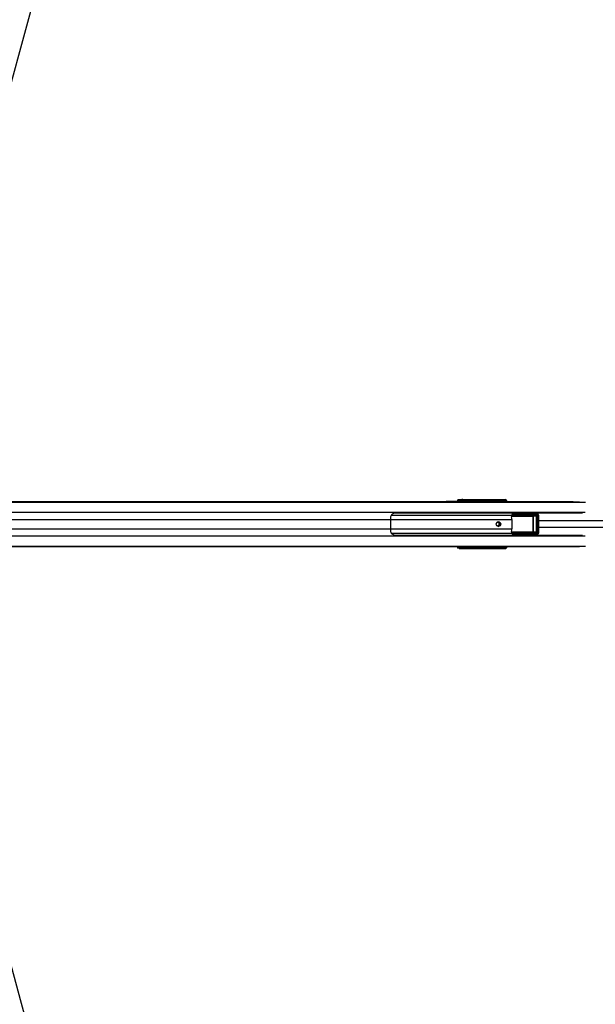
# Model space of a CAD drawing. Header units: millimetres. Extents: x 1684 to 18395, y 701 to 16538.
# Tile 45 of 61: x 3684 to 4910, y 11209 to 13303. Entities that reach past the tile are written whole.
import ezdxf

# ---------------------------------------------------------------- set-up
doc = ezdxf.new("R2010")
doc.units = ezdxf.units.MM
doc.header["$LTSCALE"] = 2
doc.layers.add('COMPONENT_GEOMETRY', color=7, linetype='Continuous')
doc.styles.add('SLDTEXTSTYLE0', font='TXT', dxfattribs={"width": 0.75})
doc.dimstyles.new('SLDDIMSTYLE1', dxfattribs={"dimtxt": 100, "dimasz": 6.604, "dimexe": 0, "dimexo": 0.0625, "dimgap": 25, "dimtad": 0, "dimtih": 1, "dimtoh": 1, "dimdec": 1, "dimrnd": 1e-09, "dimzin": 12, "dimdsep": 46, "dimtxsty": 'SLDTEXTSTYLE0', "dimsah": 1, "dimcen": 0.09, "dimadec": 0, "dimazin": 3, "dimtfac": 1, "dimtdec": 1, "dimtofl": 0, "dimtmove": 0, "dimatfit": 3, "dimfxl": 1, "dimfrac": 2, "dimtolj": 1, "dimtzin": 12, "dimarcsym": 0})

# ---------------------------------------------------------------- blocks, each defined once
blk = doc.blocks.new('_D_6')
at = {"layer": 'COMPONENT_GEOMETRY', "color": 7}
for p, q in [((6364.3, 16537.6), (6333.8, 16537.6)), ((6333.8, 16537.6), (6333.8, 16378.8)), ((6838.3, 16537.6), (6868.8, 16537.6)), ((6868.8, 16537.6), (6868.8, 16378.8)), ((3138.4, 13270.5), (3138.4, 16399.9)), ((3138.4, 16393.6), (6283.1, 16393.6)), ((10064.3, 16393.6), (6919.5, 16393.6)), ((10064.3, 12233.2), (10064.3, 16399.9)), ((6333.8, 16378.8), (6364.3, 16378.8)), ((6868.8, 16378.8), (6838.3, 16378.8))]:
    blk.add_line(p, q, dxfattribs=at)
for points in [[(3138.4, 16393.6), (3145, 16392.5), (3145, 16394.6)], [(10064.3, 16393.6), (10057.7, 16394.6), (10057.7, 16392.5)]]:
    blk.add_solid(points, dxfattribs=at)
at = {"layer": 'COMPONENT_GEOMETRY', "color": 7, "char_height": 100, "attachment_point": 1, "style": 'SLDTEXTSTYLE0'}
for s, insert in [('11\'4.34"', (6364.3, 16507.7)), ('3462.9', (6398.1, 16358.1))]:
    blk.add_mtext(s, dxfattribs=dict(at, insert=insert))
blk = doc.blocks.new('_D_7')
at = {"layer": 'COMPONENT_GEOMETRY', "color": 7}
for p, q in [((10064.3, 12169.9), (10064.3, 8142.5)), ((2230.4, 11325.3), (2230.4, 8142.5)), ((5873.4, 8292.8), (5842.9, 8292.8)), ((5842.9, 8292.8), (5842.9, 8134.1)), ((6421.3, 8292.8), (6451.7, 8292.8)), ((6451.7, 8292.8), (6451.7, 8134.1)), ((2230.4, 8148.8), (5792.2, 8148.8)), ((10064.3, 8148.8), (6502.4, 8148.8)), ((5842.9, 8134.1), (5873.4, 8134.1)), ((6451.7, 8134.1), (6421.3, 8134.1))]:
    blk.add_line(p, q, dxfattribs=at)
for points in [[(2230.4, 8148.8), (2237, 8147.8), (2237, 8149.8)], [(10064.3, 8148.8), (10057.7, 8149.8), (10057.7, 8147.8)]]:
    blk.add_solid(points, dxfattribs=at)
at = {"layer": 'COMPONENT_GEOMETRY', "color": 7, "char_height": 100, "attachment_point": 1, "style": 'SLDTEXTSTYLE0'}
for s, insert in [('12\'10.21"', (5873.4, 8263)), ('3916.9', (5944.1, 8113.4))]:
    blk.add_mtext(s, dxfattribs=dict(at, insert=insert))

msp = doc.modelspace()

# ---------------------------------------------------------------- linework, layer by layer
at = {"color": 7, "linetype": 'Continuous', "lineweight": 25}
for p, q in [((3358.23, 12278.23), (4592.57, 12278.23)), ((3362.09, 12277.84), (4614.52, 12277.84)), ((4592.57, 12278.23), (4598.65, 12278.23)), ((4598.65, 12278.23), (4616.6, 12278.23)), ((4614.52, 12277.84), (4621.25, 12277.6)), ((4614.52, 12277.84), (4623.5, 12277.84)), ((4616.6, 12278.23), (4619.65, 12278.23)), ((4620.13, 12281.94), (4617.11, 12281.51)), ((4617.11, 12281.51), (4620.89, 12281.52)), ((4619.65, 12278.23), (4862.79, 12278.23)), ((4620.89, 12281.52), (4622.42, 12281.73)), ((4624.34, 12279.74), (4622.81, 12279.52)), ((4623.95, 12277.75), (4623.5, 12277.84)), ((4691.32, 12280.28), (4626.97, 12280.28)), ((4627.63, 12281.93), (4715.96, 12281.93)), ((4627.95, 12282.23), (4718.1, 12282.23)), ((4702.16, 12279.45), (4691.6, 12280.43)), ((4692.56, 12281.42), (4703.1, 12280.45)), ((4704.62, 12280.45), (4696.89, 12281.32)), ((4697.03, 12281.3), (4696.89, 12281.32)), ((4704.72, 12280.45), (4697.03, 12281.3)), ((4703.61, 12278.95), (4702.34, 12278.95)), ((4703.1, 12280.45), (4704.62, 12280.45)), ((4705.1, 12278.95), (4703.61, 12278.95)), ((4704.72, 12280.45), (4704.62, 12280.45)), ((4705.76, 12278.23), (4705.76, 12278.95)), ((4713.51, 12279.39), (4706.12, 12280.07)), ((4707.25, 12281.05), (4714.45, 12280.39)), ((4715.85, 12280.39), (4710.66, 12280.97)), ((4715.95, 12280.38), (4710.77, 12280.96)), ((4713.69, 12278.89), (4714.96, 12278.89)), ((4713.69, 12278.49), (4713.69, 12278.89)), ((4713.69, 12278.49), (4714.96, 12278.49)), ((4714.45, 12280.39), (4715.85, 12280.39)), ((4714.96, 12278.89), (4714.96, 12278.49)), ((4716.34, 12278.89), (4714.96, 12278.89)), ((4714.96, 12278.49), (4716.34, 12278.49)), ((4715.85, 12280.39), (4715.95, 12280.38)), ((4715.96, 12281.93), (4718.1, 12282.23)), ((4716.34, 12278.49), (4716.34, 12278.89)), ((4716.99, 12278.49), (4716.99, 12278.89)), ((4882.76, 12253.73), (4483.63, 12253.73)), ((4757.61, 12253.26), (4777.54, 12253.28)), ((4784.9, 12252.38), (4777.54, 12253.28)), ((4785.52, 12252.34), (4778.22, 12253.24)), ((4473.48, 12240.08), (4473.48, 12220.38)), ((4731.85, 12240.08), (4731.85, 12220.38)), ((4733.9, 12248.82), (4782.74, 12248.82)), ((4783.05, 12247.82), (4734.21, 12247.82)), ((4784.29, 12250.38), (4735.2, 12250.32)), ((4736.86, 12252.32), (4784.9, 12252.38)), ((4776.74, 12247.25), (4783.05, 12247.82)), ((4777.51, 12214.19), (4777.51, 12246.27)), ((4777.51, 12246.27), (4777.81, 12246.27)), ((4784.58, 12246.87), (4777.81, 12246.27)), ((4777.81, 12246.27), (4777.81, 12214.19)), ((4784.58, 12246.87), (4785.18, 12246.87)), ((4784.58, 12213.59), (4784.58, 12246.87)), ((4785.18, 12246.87), (4785.18, 12213.59)), ((4786.69, 12212.14), (4786.69, 12248.32)), ((4789.35, 12212.14), (4789.35, 12248.32)), ((4734.84, 12209.46), (4733.4, 12211.19)), ((4782.74, 12211.64), (4733.9, 12211.64)), ((4734.21, 12212.64), (4783.05, 12212.64)), ((4783.05, 12212.64), (4776.74, 12213.21)), ((4777.51, 12214.19), (4777.81, 12214.19)), ((4777.81, 12214.19), (4784.58, 12213.59)), ((4784.58, 12213.59), (4785.18, 12213.59)), ((4483.63, 12206.73), (4882.76, 12206.73)), ((4735.2, 12210.14), (4784.29, 12210.08)), ((4784.9, 12208.08), (4736.86, 12208.14)), ((4757.61, 12207.2), (4777.54, 12207.18)), ((4777.54, 12207.18), (4784.9, 12208.08)), ((4778.22, 12207.22), (4785.52, 12208.12)), ((3358.23, 12182.23), (3752.12, 12182.23)), ((3362.09, 12182.62), (4614.52, 12182.62)), ((3752.12, 12182.23), (3760.03, 12182.23)), ((3760.03, 12182.23), (3769.88, 12182.23)), ((3769.88, 12182.23), (3782.57, 12182.23)), ((3782.57, 12182.23), (4592.57, 12182.23)), ((4592.57, 12182.23), (4598.65, 12182.23)), ((4598.65, 12182.23), (4616.6, 12182.23)), ((4621.25, 12182.86), (4614.52, 12182.62)), ((4614.52, 12182.62), (4623.5, 12182.62)), ((4616.6, 12182.23), (4619.65, 12182.23)), ((4620.89, 12178.94), (4617.11, 12178.95)), ((4620.13, 12178.52), (4617.11, 12178.95)), ((4619.65, 12182.23), (4862.79, 12182.23)), ((4622.42, 12178.73), (4620.89, 12178.94)), ((4622.81, 12180.94), (4624.34, 12180.73)), ((4623.5, 12182.62), (4623.95, 12182.71)), ((4626.97, 12180.18), (4691.32, 12180.18)), ((4715.96, 12178.53), (4627.63, 12178.53)), ((4627.95, 12178.23), (4718.1, 12178.23)), ((4691.6, 12180.03), (4702.16, 12181.01)), ((4703.1, 12180.01), (4692.56, 12179.04)), ((4696.89, 12179.15), (4704.62, 12180.01)), ((4696.89, 12179.15), (4697.04, 12179.17)), ((4697.04, 12179.16), (4704.72, 12180.02)), ((4702.34, 12181.51), (4703.61, 12181.51)), ((4704.62, 12180.01), (4703.1, 12180.01)), ((4703.61, 12181.51), (4705.1, 12181.51)), ((4705.76, 12181.51), (4705.76, 12182.23)), ((4706.12, 12180.39), (4713.51, 12181.07)), ((4714.45, 12180.07), (4707.25, 12179.41)), ((4710.66, 12179.49), (4715.85, 12180.07)), ((4710.77, 12179.5), (4715.95, 12180.08)), ((4714.96, 12181.97), (4713.69, 12181.97)), ((4713.69, 12181.57), (4713.69, 12181.97)), ((4714.96, 12181.57), (4713.69, 12181.57)), ((4715.85, 12180.07), (4714.45, 12180.07)), ((4714.96, 12181.97), (4714.96, 12181.57)), ((4716.34, 12181.97), (4714.96, 12181.97)), ((4714.96, 12181.57), (4716.34, 12181.57)), ((4718.1, 12178.23), (4715.96, 12178.53)), ((4716.34, 12181.57), (4716.34, 12181.97)), ((4716.99, 12181.97), (4716.98, 12182.23)), ((4716.99, 12181.57), (4716.99, 12181.97))]:
    msp.add_line(p, q, dxfattribs=at)
at = {"color": 8, "linetype": 'Continuous', "lineweight": 25}
for p, q in [((3365.61, 12277.13), (4888.97, 12277.13)), ((4623.5, 12277.84), (4876.5, 12277.84)), ((4624.25, 12278.23), (4624.34, 12279.74)), ((4626.97, 12280.28), (4626.85, 12278.23)), ((4691.5, 12278.23), (4691.32, 12280.28)), ((4691.61, 12280.36), (4691.8, 12278.23)), ((4702.34, 12278.23), (4702.34, 12278.95)), ((4703.61, 12278.95), (4703.61, 12278.23)), ((4705.1, 12278.23), (4705.1, 12278.95)), ((4705.76, 12278.95), (4705.1, 12278.95)), ((4705.84, 12280.28), (4705.16, 12280.28)), ((4705.99, 12278.23), (4705.83, 12279.99)), ((4706.12, 12280.07), (4706.29, 12278.23)), ((4716.34, 12278.89), (4716.99, 12278.89)), ((4716.34, 12278.49), (4716.99, 12278.49)), ((4717.06, 12278.23), (4717.06, 12278.26)), ((3366.32, 12255.53), (4888.21, 12255.53)), ((3438.92, 12240.08), (4473.48, 12240.08)), ((4473.48, 12240.08), (4731.85, 12240.08)), ((4475.47, 12249.39), (4731.92, 12249.39)), ((4776.9, 12246.75), (4731.53, 12246.75)), ((4731.6, 12247.25), (4776.74, 12247.25)), ((4732.02, 12249.13), (4733.4, 12249.27)), ((4789.35, 12248.32), (4786.69, 12248.32)), ((3438.92, 12220.38), (4473.48, 12220.38)), ((4473.48, 12220.38), (4731.85, 12220.38)), ((4475.47, 12211.07), (4731.92, 12211.07)), ((4731.62, 12213.71), (4776.9, 12213.71)), ((4776.74, 12213.21), (4731.64, 12213.21)), ((4789.35, 12212.14), (4786.69, 12212.14)), ((3366.32, 12204.93), (4888.21, 12204.93)), ((4734.21, 12208.34), (4735.86, 12208.56)), ((3365.61, 12183.33), (4888.97, 12183.33)), ((4623.5, 12182.62), (4876.5, 12182.62)), ((4624.34, 12180.73), (4624.25, 12182.23)), ((4626.85, 12182.23), (4626.97, 12180.18)), ((4691.32, 12180.18), (4691.5, 12182.23)), ((4691.8, 12182.23), (4691.61, 12180.1)), ((4702.34, 12181.51), (4702.34, 12182.23)), ((4703.61, 12182.23), (4703.61, 12181.51)), ((4704.72, 12180.02), (4704.62, 12180.01)), ((4705.1, 12181.51), (4705.1, 12182.23)), ((4705.76, 12181.51), (4705.1, 12181.51)), ((4705.17, 12180.18), (4705.84, 12180.18)), ((4705.83, 12180.48), (4705.99, 12182.23)), ((4706.29, 12182.23), (4706.12, 12180.39)), ((4715.96, 12180.08), (4715.85, 12180.07)), ((4716.99, 12181.97), (4716.34, 12181.97)), ((4716.99, 12181.57), (4716.34, 12181.57)), ((4717.06, 12182.21), (4717.06, 12182.23))]:
    msp.add_line(p, q, dxfattribs=at)
at = {"color": 7, "linetype": 'Continuous', "lineweight": 25, "flags": 128}
for points in [[(4084.08, 14692.74), (4000.62, 14388.67), (3914.37, 14074.44), (3828.12, 13760.21), (3741.87, 13445.98), (3612.49, 12974.63), (3547.81, 12738.96), (3483.12, 12503.29), (3427.52, 12300.73)], [(4703.69, 12225.23), (4701.9, 12225.61), (4700.37, 12226.69), (4699.36, 12228.32), (4699, 12230.23), (4699.36, 12232.14), (4700.37, 12233.77), (4701.9, 12234.85), (4703.69, 12235.23), (4705.49, 12234.85), (4707.01, 12233.77), (4708.03, 12232.14), (4708.39, 12230.23), (4708.03, 12228.32), (4707.01, 12226.69), (4705.49, 12225.61), (4703.69, 12225.23)], [(3427.52, 12159.73), (3450.38, 12076.46), (3536.61, 11762.3), (3622.84, 11448.13), (3687.96, 11210.89), (3753.07, 10973.66), (3839.31, 10659.49), (3925.54, 10345.33), (4084.08, 9767.72)]]:
    msp.add_lwpolyline(points, dxfattribs=at)
at = {"color": 7, "linetype": 'Continuous', "lineweight": 25}
for centre, radius, start, end in [((4616.59, 12258.87), 19.36, 78.58367, 89.96038), ((4619.63, 12258.86), 19.37, 78.48587, 89.95936), ((4620.83, 12279.54), 1.98, 359.48696, 88.32292), ((4622.36, 12279.75), 1.98, 359.48696, 88.32292), ((4628.75, 12280.52), 1.8, 128.66508, 187.96031), ((4691.2, 12281.12), 0.805, 277.81626, 299.89587), ((4691.21, 12281.16), 0.888, 276.78479, 296.46121), ((4692.52, 12281.58), 0.16, 284.06249, 340.13589), ((4696.84, 12281.49), 0.177, 286.3873, 344.44667), ((4703.14, 12279.47), 0.98, 92.44078, 181.19044), ((4705.73, 12280.87), 0.888, 276.78479, 296.46121), ((4706.03, 12281.62), 1.35, 262.10422, 274.01709), ((4707.17, 12281.26), 0.221, 291.26429, 351.77121), ((4710.57, 12281.19), 0.236, 292.69257, 353.59844), ((4714.49, 12279.41), 0.98, 92.44078, 181.19044), ((4517.5, 12240.14), 44.02, 172.70684, 180.08362), ((4702.06, 12230.41), 3.27, 356.79071, 142.11197), ((4701.72, 12230.23), 5.05, 283.03855, 76.96145), ((4673.36, 12240.12), 58.49, 359.96344, 5.50955), ((4734.3, 12248.83), 1.01, 153.7021, 264.7749), ((4734.97, 12250.5), 2, 218.02992, 237.60306), ((4734.98, 12248.61), 1.1, 169.04578, 225.56686), ((4736.31, 12251.33), 1.5, 192.9181, 222.50542), ((4736.02, 12251.3), 0.622, 71.65915, 105.25651), ((4776.35, 12246.86), 0.552, 349.04578, 45.56686), ((4783.82, 12248.61), 1.1, 169.04578, 225.56686), ((4786.46, 12250.8), 2.21, 134.53138, 191.00103), ((4517.5, 12220.32), 44.02, 179.91638, 187.29316), ((4702.07, 12230.02), 3.26, 217.3244, 3.77291), ((4673.36, 12220.35), 58.49, 354.49045, 0.03656), ((4734.3, 12211.64), 1.01, 95.2251, 206.2979), ((4734.97, 12209.96), 2, 122.39694, 141.97008), ((4734.98, 12211.85), 1.1, 134.43314, 190.95422), ((4776.35, 12213.6), 0.552, 314.43314, 10.95422), ((4783.82, 12211.85), 1.1, 134.43314, 190.95422), ((4736.31, 12209.13), 1.5, 137.49458, 167.0819), ((4736.02, 12209.16), 0.622, 254.74349, 288.34085), ((4786.46, 12209.66), 2.21, 168.99897, 225.46862), ((4616.59, 12201.59), 19.36, 270.03962, 281.41633), ((4619.63, 12201.6), 19.37, 270.04064, 281.51413), ((4620.83, 12180.92), 1.98, 271.67708, 0.51304), ((4622.36, 12180.71), 1.98, 271.67708, 0.51304), ((4628.75, 12179.94), 1.8, 172.03969, 231.33492), ((4691.2, 12179.34), 0.805, 60.10413, 82.18374), ((4691.21, 12179.3), 0.888, 63.53879, 83.21521), ((4692.52, 12178.88), 0.16, 19.86411, 75.93751), ((4696.84, 12178.98), 0.177, 15.55333, 73.6127), ((4703.14, 12180.99), 0.98, 178.80956, 267.55922), ((4705.73, 12179.59), 0.888, 63.53879, 83.21521), ((4706.03, 12178.84), 1.35, 85.98291, 97.89578), ((4707.17, 12179.2), 0.221, 8.22879, 68.73571), ((4710.57, 12179.27), 0.236, 6.40156, 67.30743), ((4714.49, 12181.05), 0.98, 178.80956, 267.55922)]:
    msp.add_arc(centre, radius, start, end, dxfattribs=at)
at = {"color": 8, "linetype": 'Continuous', "lineweight": 25}
for centre, radius, start, end in [((4716.99, 12280.6), 1.69, 128.0077, 184.83812), ((4717.09, 12266.51), 11.74, 86.25093, 90.15733), ((4716.99, 12179.86), 1.69, 175.16188, 231.9923), ((4717.09, 12193.95), 11.74, 269.84267, 273.74907)]:
    msp.add_arc(centre, radius, start, end, dxfattribs=at)
at = {"color": 7, "linetype": 'Continuous', "lineweight": 25}
for centre, major_axis, ratio, start_param, end_param in [((4592.57, 12118.23), (314.72, 0), 0.5083921, 1.5009832, 1.5707963), ((4598.65, 12118.23), (314.72, 0), 0.5083921, 1.5015838, 1.5707963), ((4617.2, 12275.52), (0, 6), 0.325952, 0.0460032, 1.1020644), ((4625.81, 12281.95), (6.02, 0.1), 0.0439267, 1.2060135, 2.8015596), ((4621.67, 12277.75), (2.43, -0.06), 0.0655914, 4.5417646, 6.6371666), ((4626.2, 12281.74), (4.01, 0.07), 0.0439267, 1.2060135, 2.8015596), ((4626.23, 12279.74), (2.01, 0.2), 0.2467583, 1.1702491, 2.7657952), ((4689.88, 12279.93), (0, 2), 0.7293247, 4.8869219, 4.9129515), ((4690.34, 12279.93), (0, 2.5), 0.5135386, 4.8869219, 4.9129515), ((4776.91, 12279.43), (103.02, -2.5), 0.0008479, 3.7530802, 3.822914), ((4776.91, 12279.93), (103.01, -2), 0.0006456, 3.7547681, 3.8246019), ((4702.15, 12278.95), (0, 0.5), 0.3779182, 4.712389, 6.2482787), ((4703.08, 12278.95), (0, 1.5), 0.3560683, 4.712389, 6.2482787), ((4704.6, 12278.95), (0, 1.5), 0.3342183, 4.712389, 6.2482787), ((4707.75, 12279.94), (1.9, -0.39), 0.7714597, 3.1770037, 3.3710044), ((4707.57, 12280.02), (1.45, -0.27), 0.6750908, 3.1735108, 3.3675115), ((4776.91, 12279.43), (103.02, -2.5), 0.0008479, 3.9698079, 4.0139569), ((4776.91, 12279.93), (103.01, -2), 0.0006456, 3.9714957, 4.0156448), ((4713.5, 12278.89), (0, 0.5), 0.3779182, 4.712389, 6.2482787), ((4714.43, 12278.89), (0, 1.5), 0.3560683, 4.712389, 6.2482787), ((4715.84, 12278.89), (0, 1.5), 0.3342183, 4.712389, 6.2482787), ((4715.87, 12277.91), (0.67, 3.97), 0.9341486, 4.8674889, 6.4394412), ((4717.88, 12278.19), (1.39, 3.83), 0.9099183, 5.0309664, 6.6029187), ((4782.96, 12255.12), (271.41, 0.5), 0.0066965, 4.5410686, 4.6188255), ((4777.68, 12249.28), (4.68, -0.39), 0.8523674, 1.5248226, 1.6701578), ((4656.74, 12239.25), (109.04, 10.9), 0.0105825, 0.7795669, 0.8187701), ((4741.13, 12245.73), (8.16, 0), 0.8194677, 2.3851365, 2.6615065), ((4776.72, 12246.25), (1.09, 0.06), 0.9159717, 6.2421264, 7.7832404), ((4776.88, 12246.25), (0.628, 0.04), 0.7949603, 6.2320357, 7.7731497), ((4782.67, 12246.82), (2.51, 0.16), 0.7949603, 6.2320357, 7.7731497), ((4782.99, 12246.82), (1.59, 0.11), 0.6287674, 6.2308543, 7.7719683), ((4784.35, 12248.38), (2.34, -0.2), 0.8523674, 0.071256, 1.6701578), ((4785, 12248.38), (4.25, -0.28), 0.9398079, 0.0578123, 1.6567141), ((4656.74, 12221.21), (109.04, -10.9), 0.0105825, 5.4644152, 5.5036184), ((4741.13, 12214.73), (8.16, 0), 0.8194677, 3.6216788, 3.8980488), ((4776.72, 12214.21), (1.09, -0.06), 0.9159717, 4.7831302, 6.3242442), ((4776.88, 12214.21), (0.628, -0.04), 0.7949603, 4.7932209, 6.3343349), ((4782.67, 12213.65), (2.51, -0.16), 0.7949603, 4.7932209, 6.3343349), ((4782.99, 12213.65), (1.59, -0.11), 0.6287674, 4.7944023, 6.3355163), ((4784.35, 12212.08), (2.34, 0.2), 0.8523674, 4.6130275, 6.2119293), ((4785, 12212.08), (4.25, 0.28), 0.9398079, 4.6264712, 6.225373), ((4782.96, 12205.34), (271.41, -0.5), 0.0066965, 1.6643598, 1.7421385), ((4777.68, 12211.18), (4.68, 0.39), 0.8523674, 4.6130275, 4.7583627), ((4592.57, 12342.23), (314.72, 0), 0.5083921, 4.712389, 4.7822022), ((4598.65, 12342.23), (314.72, 0), 0.5083921, 4.712389, 4.7816015), ((4617.2, 12184.94), (0, 6), 0.325952, 2.0395283, 3.0955894), ((4625.81, 12178.51), (6.02, -0.1), 0.0439267, 3.4816257, 5.0771718), ((4621.67, 12182.71), (2.43, 0.06), 0.0655914, 5.929204, 8.0246061), ((4626.2, 12178.72), (4.01, -0.07), 0.0439267, 3.4816257, 5.0771718), ((4626.23, 12180.72), (2.01, -0.2), 0.2467583, 3.5173901, 5.1129362), ((4689.88, 12180.53), (0, 2), 0.7293247, 4.5118264, 4.5378561), ((4690.34, 12180.53), (0, 2.5), 0.5135386, 4.5118264, 4.5378561), ((4776.91, 12181.03), (103.02, 2.5), 0.0008479, 2.4602713, 2.5301051), ((4776.91, 12180.53), (103.01, 2), 0.0006456, 2.4585834, 2.5284173), ((4702.15, 12181.51), (0, 0.5), 0.3779182, 3.1764992, 4.712389), ((4703.08, 12181.51), (0, 1.5), 0.3560683, 3.1764992, 4.712389), ((4704.6, 12181.51), (0, 1.5), 0.3342183, 3.1764992, 4.712389), ((4707.75, 12180.52), (1.9, 0.39), 0.7714597, 2.9121809, 3.1061816), ((4707.57, 12180.44), (1.45, 0.27), 0.6750908, 2.9156738, 3.1096745), ((4776.91, 12181.03), (103.02, 2.5), 0.0008479, 2.2692284, 2.3133774), ((4776.91, 12180.53), (103.01, 2), 0.0006456, 2.2675405, 2.3116896), ((4713.5, 12181.57), (0, 0.5), 0.3779182, 3.1764992, 4.712389), ((4714.43, 12181.57), (0, 1.5), 0.3560683, 3.1764992, 4.712389), ((4715.84, 12181.57), (0, 1.5), 0.3342183, 3.1764992, 4.712389), ((4715.87, 12182.55), (-0.67, 3.97), 0.9341486, 2.9853368, 4.5572891), ((4717.88, 12182.27), (-1.39, 3.83), 0.9099183, 2.8218592, 4.3938115)]:
    msp.add_ellipse(centre, major_axis=major_axis, ratio=ratio, start_param=start_param, end_param=end_param, dxfattribs=at)
at = {"color": 8, "linetype": 'Continuous', "lineweight": 25}
for centre, major_axis, ratio, start_param, end_param in [((4620.98, 12275.52), (0, 6), 0.325882, 0.045869, 1.1028022), ((4622.87, 12275.52), (0, 4), 0.325952, 0.0460032, 0.8278434), ((4713.5, 12278.49), (0, 0.5), 0.3779182, 4.158029, 4.712389), ((4715.19, 12278.26), (0.7, 1.92), 0.9099183, 5.0309664, 5.3492181), ((4763.96, 12250), (45.22, -4.52), 0.0107076, 4.0111989, 4.0707672), ((4763.96, 12210.46), (45.22, 4.52), 0.0107076, 2.2124181, 2.2719864), ((4620.98, 12184.94), (0, 6), 0.325882, 2.0387905, 3.0957237), ((4622.87, 12184.94), (0, 4), 0.325952, 2.3137493, 3.0955894), ((4713.5, 12181.97), (0, 0.5), 0.3779182, 4.712389, 5.266749)]:
    msp.add_ellipse(centre, major_axis=major_axis, ratio=ratio, start_param=start_param, end_param=end_param, dxfattribs=at)
for points, knots in [([(4100.46, 14711.76), (4389.88, 14422.27), (4824.93, 13987.09), (5405.42, 13406.09), (5759.7, 13051.38), (5968.06, 12842.12), (6031.12, 12778.8)], [0, 0, 0, 0, 0.4494854, 0.6756689, 0.9018524, 1, 1, 1, 1]), ([(6016.7, 12762.42), (5926.52, 12852.24), (5675.99, 13101.79), (5105.46, 13671.79), (4551.47, 14225.48), (4157.66, 14619.18), (4084.08, 14692.74)], [0, 0, 0, 0, 0.13982112, 0.38845823, 0.88573691, 1, 1, 1, 1]), ([(4697.01, 12281.44), (4697.08, 12281.43), (4697.43, 12281.42), (4697.83, 12281.36), (4698.1, 12281.21), (4698.15, 12281.18)], [0, 0, 0, 0, 0.1613235, 0.8505587, 1, 1, 1, 1]), ([(4710.81, 12281.16), (4710.87, 12281.16), (4711.23, 12281.14), (4711.67, 12281.06), (4712, 12280.87), (4712.09, 12280.82)], [0, 0, 0, 0, 0.13893989, 0.76006396, 1, 1, 1, 1]), ([(4735.86, 12251.9), (4735.49, 12251.95), (4734.93, 12252.03), (4734.39, 12252.1), (4734.21, 12252.12)], [0, 0, 0, 0, 0.6765262, 1, 1, 1, 1]), ([(4789.35, 12237.79), (4908.24, 12237.76), (5220.78, 12237.69), (5577.47, 12237.56), (5815.25, 12237.27), (5859.41, 12237.21)], [0, 0, 0, 0, 0.3333213, 0.8761975, 1, 1, 1, 1]), ([(4733.4, 12211.19), (4733.14, 12211.21), (4732.68, 12211.26), (4732.22, 12211.31), (4732.02, 12211.33)], [0, 0, 0, 0, 0.55435218, 1, 1, 1, 1]), ([(5859.36, 12223.25), (5765.53, 12223.15), (5449.73, 12222.81), (5093.05, 12222.71), (4830.2, 12222.68), (4789.35, 12222.67)], [0, 0, 0, 0, 0.2630804, 0.8854677, 1, 1, 1, 1]), ([(4698.06, 12179.27), (4697.93, 12179.21), (4697.62, 12179.06), (4697.24, 12179.04), (4697.01, 12179.02)], [0, 0, 0, 0, 0.3974858, 1, 1, 1, 1]), ([(4712.06, 12179.64), (4711.88, 12179.55), (4711.49, 12179.35), (4711.04, 12179.32), (4710.81, 12179.3)], [0, 0, 0, 0, 0.4909173, 1, 1, 1, 1]), ([(4084.08, 9767.72), (4361.58, 10045.14), (4778.77, 10462.2), (5335.74, 11018.75), (5659.73, 11342.29), (5886.71, 11568.66), (5973.94, 11655.49), (6016.6, 11697.95)], [0, 0, 0, 0, 0.4309487, 0.6478641, 0.8647796, 0.9338709, 1, 1, 1, 1]), ([(6031.08, 11681.63), (5941.73, 11591.92), (5692.45, 11341.65), (5122.33, 10771), (4568.08, 10216.45), (4174.01, 9822.26), (4100.46, 9748.7)], [0, 0, 0, 0, 0.1390537, 0.38796079, 0.88577773, 1, 1, 1, 1])]:
    msp.add_open_spline(points, degree=3, knots=knots, dxfattribs=at)
at = {"color": 7, "linetype": 'Continuous', "lineweight": 25}
for points, knots in [([(4691.31, 12280.33), (4691.31, 12280.35), (4691.29, 12280.5), (4691.32, 12280.77), (4691.47, 12281.09), (4691.7, 12281.31), (4692, 12281.45), (4692.33, 12281.52), (4692.55, 12281.52), (4692.67, 12281.53)], [0, 0, 0, 0, 0.0324038, 0.2220781, 0.3811988, 0.5433613, 0.6728153, 0.8347469, 1, 1, 1, 1]), ([(4692.56, 12281.42), (4692.47, 12281.43), (4692.33, 12281.43), (4692.15, 12281.39), (4692.01, 12281.34), (4691.93, 12281.3), (4691.8, 12281.2), (4691.69, 12281.06), (4691.59, 12280.8), (4691.58, 12280.58), (4691.6, 12280.45), (4691.6, 12280.43)], [0, 0, 0, 0, 0.16551111, 0.28358534, 0.31493155, 0.41350531, 0.43337327, 0.5928838, 0.76041904, 0.96517182, 1, 1, 1, 1]), ([(4705.76, 12278.95), (4705.75, 12279.06), (4705.74, 12279.35), (4705.64, 12279.75), (4705.41, 12280.11), (4705.1, 12280.36), (4704.85, 12280.42), (4704.72, 12280.45)], [0, 0, 0, 0, 0.1532452, 0.4235954, 0.6291014, 0.8052838, 1, 1, 1, 1]), ([(4705.84, 12280.28), (4705.88, 12280.39), (4705.94, 12280.63), (4706.19, 12280.9), (4706.52, 12281.1), (4706.94, 12281.22), (4707.22, 12281.23), (4707.39, 12281.23)], [0, 0, 0, 0, 0.1837229, 0.3577538, 0.5459259, 0.7461896, 1, 1, 1, 1]), ([(4707.25, 12281.05), (4707.13, 12281.05), (4706.92, 12281.05), (4706.6, 12280.96), (4706.36, 12280.79), (4706.19, 12280.55), (4706.14, 12280.36), (4706.12, 12280.27)], [0, 0, 0, 0, 0.2616949, 0.4547577, 0.6342319, 0.8078503, 1, 1, 1, 1]), ([(4716.99, 12278.89), (4716.99, 12279), (4716.98, 12279.29), (4716.88, 12279.68), (4716.64, 12280.05), (4716.33, 12280.3), (4716.08, 12280.35), (4715.95, 12280.38)], [0, 0, 0, 0, 0.1532452, 0.4235954, 0.6291014, 0.8052838, 1, 1, 1, 1]), ([(4716.97, 12278.23), (4716.98, 12278.27), (4716.99, 12278.35), (4716.99, 12278.44), (4716.99, 12278.49)], [0, 0, 0, 0, 0.459484, 1, 1, 1, 1]), ([(4483.63, 12253.73), (4483.12, 12253.7), (4481.93, 12253.62), (4479.61, 12252.9), (4477.08, 12251.41), (4474.72, 12248.98), (4474.13, 12246.8), (4473.83, 12245.73)], [0, 0, 0, 0, 0.1096269, 0.2567278, 0.4997884, 0.7551779, 1, 1, 1, 1]), ([(4739.52, 12253.73), (4739.52, 12253.73), (4738.91, 12253.73), (4737.34, 12253.59), (4735.16, 12252.89), (4733.38, 12251.66), (4732.35, 12250.45), (4732.05, 12249.72), (4731.92, 12249.39)], [0, 0, 0, 0, 0.00267134, 0.19535786, 0.50715897, 0.72195814, 0.8748674, 1, 1, 1, 1]), ([(4731.92, 12249.39), (4731.73, 12248.55), (4731.46, 12247.39), (4731.55, 12246.09), (4731.58, 12245.73)], [0, 0, 0, 0, 0.720131, 1, 1, 1, 1]), ([(4733.4, 12249.27), (4733.63, 12249.62), (4734.05, 12250.24), (4734.6, 12250.76), (4734.84, 12251)], [0, 0, 0, 0, 0.544713, 1, 1, 1, 1]), ([(4734.84, 12251), (4735.05, 12251.18), (4735.33, 12251.43), (4735.68, 12251.74), (4735.81, 12251.85), (4735.86, 12251.9)], [0, 0, 0, 0, 0.5927869, 0.8158087, 1, 1, 1, 1]), ([(4736.22, 12251.89), (4736.16, 12251.8), (4736.02, 12251.62), (4735.72, 12251.18), (4735.44, 12250.72), (4735.25, 12250.4), (4735.2, 12250.32)], [0, 0, 0, 0, 0.2055736, 0.4344383, 0.8552633, 1, 1, 1, 1]), ([(4736.86, 12252.32), (4736.86, 12252.32), (4736.71, 12252.31), (4736.35, 12252.25), (4736.04, 12252.03), (4735.86, 12251.9)], [0, 0, 0, 0, 0.0107069, 0.4125943, 1, 1, 1, 1]), ([(4736.86, 12252.32), (4736.86, 12252.32), (4736.76, 12252.31), (4736.53, 12252.24), (4736.34, 12252.02), (4736.22, 12251.89)], [0, 0, 0, 0, 0.01070694, 0.41259547, 1, 1, 1, 1]), ([(4473.83, 12214.73), (4474.07, 12213.8), (4474.54, 12211.94), (4476.49, 12209.58), (4478.77, 12207.97), (4481.05, 12207.08), (4482.6, 12206.76), (4483.38, 12206.74), (4483.63, 12206.73)], [0, 0, 0, 0, 0.21292834, 0.4246049, 0.67677118, 0.83002636, 0.94448477, 1, 1, 1, 1]), ([(4731.58, 12214.73), (4731.55, 12213.8), (4731.52, 12212.51), (4731.83, 12211.39), (4731.92, 12211.07)], [0, 0, 0, 0, 0.7198695, 1, 1, 1, 1]), ([(4731.92, 12211.07), (4732.05, 12210.74), (4732.35, 12210.01), (4733.38, 12208.8), (4735.16, 12207.57), (4737.34, 12206.87), (4738.91, 12206.73), (4739.52, 12206.73), (4739.52, 12206.73)], [0, 0, 0, 0, 0.1251326, 0.2780419, 0.492841, 0.8046421, 0.9973287, 1, 1, 1, 1]), ([(4735.86, 12208.56), (4735.81, 12208.61), (4735.68, 12208.73), (4735.33, 12209.03), (4735.05, 12209.28), (4734.84, 12209.46)], [0, 0, 0, 0, 0.1841913, 0.4072131, 1, 1, 1, 1]), ([(4735.2, 12210.14), (4735.35, 12209.9), (4735.54, 12209.57), (4735.82, 12209.14), (4736.02, 12208.84), (4736.16, 12208.66), (4736.22, 12208.57)], [0, 0, 0, 0, 0.4255346, 0.5656144, 0.7944513, 1, 1, 1, 1]), ([(4736.86, 12208.14), (4736.86, 12208.14), (4736.71, 12208.15), (4736.35, 12208.21), (4736.04, 12208.43), (4735.86, 12208.56)], [0, 0, 0, 0, 0.0107059, 0.4231481, 1, 1, 1, 1]), ([(4736.86, 12208.14), (4736.86, 12208.14), (4736.76, 12208.15), (4736.53, 12208.22), (4736.33, 12208.44), (4736.22, 12208.57)], [0, 0, 0, 0, 0.010706, 0.4231493, 1, 1, 1, 1]), ([(3749.5, 12182.6), (3751.06, 12182.53), (3754.17, 12182.39), (3759.05, 12182.33), (3762.91, 12182.31), (3765.03, 12182.31), (3766.28, 12182.31), (3766.92, 12182.31), (3767.24, 12182.31)], [0, 0, 0, 0, 0.3256676, 0.6503231, 0.8228972, 0.9110461, 0.9554419, 1, 1, 1, 1]), ([(3782.57, 12182.23), (3782.63, 12182.23), (3782.73, 12182.23), (3782.81, 12182.23), (3782.83, 12182.23), (3782.84, 12182.23), (3782.84, 12182.23), (3782.88, 12182.23), (3783, 12182.24), (3783.26, 12182.25), (3783.14, 12182.31), (3781.93, 12182.41), (3779.64, 12182.5), (3775.67, 12182.53), (3770.23, 12182.46), (3764.55, 12182.41), (3759.41, 12182.4), (3755.53, 12182.44), (3752.2, 12182.5), (3750.4, 12182.57), (3749.5, 12182.6)], [0, 0, 0, 0, 0.0122104, 0.018314, 0.0186955, 0.0187908, 0.0191723, 0.0206981, 0.0268019, 0.0512569, 0.1205122, 0.1896787, 0.2582283, 0.3422814, 0.4797559, 0.6176567, 0.7238245, 0.8340377, 0.916614, 1, 1, 1, 1]), ([(3767.24, 12182.31), (3764.75, 12182.3), (3759.71, 12182.26), (3754.67, 12182.24), (3752.12, 12182.23)], [0, 0, 0, 0, 0.4938001, 1, 1, 1, 1]), ([(3760.03, 12182.23), (3762.1, 12182.23), (3765.61, 12182.23), (3768.63, 12182.23), (3769.88, 12182.23)], [0, 0, 0, 0, 0.58881889, 1, 1, 1, 1]), ([(3778.75, 12182.27), (3778.71, 12182.27), (3778.62, 12182.26), (3778.55, 12182.26), (3778.55, 12182.25), (3778.69, 12182.25), (3779.07, 12182.24), (3779.53, 12182.24), (3779.94, 12182.24), (3780.17, 12182.24), (3780.37, 12182.24), (3780.45, 12182.24), (3780.49, 12182.24)], [0, 0, 0, 0, 0.0544096, 0.10883228, 0.18298114, 0.30482036, 0.52255588, 0.7536131, 0.82874733, 0.90447492, 0.95902711, 1, 1, 1, 1]), ([(3780.49, 12182.24), (3780.54, 12182.25), (3780.62, 12182.25), (3780.69, 12182.25), (3780.7, 12182.25), (3780.55, 12182.26), (3780.18, 12182.27), (3779.72, 12182.27), (3779.32, 12182.27), (3779.08, 12182.27), (3778.88, 12182.27), (3778.79, 12182.27), (3778.75, 12182.27)], [0, 0, 0, 0, 0.0540592, 0.1081372, 0.1814911, 0.3019799, 0.5184656, 0.7488258, 0.8245588, 0.9008777, 0.955237, 1, 1, 1, 1]), ([(4692.67, 12178.94), (4692.55, 12178.94), (4692.34, 12178.94), (4692.02, 12179), (4691.73, 12179.13), (4691.49, 12179.35), (4691.37, 12179.56), (4691.3, 12179.83), (4691.3, 12179.99), (4691.31, 12180.13)], [0, 0, 0, 0, 0.1677551, 0.3094261, 0.4421052, 0.5973632, 0.7692312, 0.8002226, 1, 1, 1, 1]), ([(4691.6, 12180.03), (4691.59, 12179.92), (4691.58, 12179.68), (4691.69, 12179.4), (4691.86, 12179.21), (4692, 12179.13), (4692.13, 12179.08), (4692.21, 12179.06), (4692.38, 12179.03), (4692.47, 12179.04), (4692.56, 12179.04)], [0, 0, 0, 0, 0.2158633, 0.4289558, 0.5802581, 0.6862162, 0.7010964, 0.8134316, 0.8319841, 1, 1, 1, 1]), ([(4704.72, 12180.02), (4704.85, 12180.05), (4705.09, 12180.1), (4705.36, 12180.31), (4705.54, 12180.55), (4705.67, 12180.84), (4705.75, 12181.17), (4705.75, 12181.41), (4705.76, 12181.51)], [0, 0, 0, 0, 0.1993679, 0.3515466, 0.4951181, 0.6479217, 0.855378, 1, 1, 1, 1]), ([(4707.39, 12179.23), (4707.27, 12179.23), (4707.02, 12179.24), (4706.63, 12179.32), (4706.25, 12179.5), (4705.96, 12179.8), (4705.88, 12180.06), (4705.84, 12180.18)], [0, 0, 0, 0, 0.1896653, 0.387972, 0.5975579, 0.804387, 1, 1, 1, 1]), ([(4706.12, 12180.19), (4706.15, 12180.09), (4706.19, 12179.9), (4706.32, 12179.73), (4706.46, 12179.6), (4706.57, 12179.53), (4706.76, 12179.45), (4706.98, 12179.41), (4707.16, 12179.41), (4707.25, 12179.41)], [0, 0, 0, 0, 0.204018, 0.3683635, 0.408955, 0.5625699, 0.6085277, 0.8027053, 1, 1, 1, 1]), ([(4715.95, 12180.08), (4716.09, 12180.11), (4716.32, 12180.16), (4716.59, 12180.37), (4716.78, 12180.61), (4716.91, 12180.91), (4716.98, 12181.23), (4716.99, 12181.47), (4716.99, 12181.57)], [0, 0, 0, 0, 0.1993679, 0.3515466, 0.4951181, 0.6479217, 0.855378, 1, 1, 1, 1])]:
    msp.add_open_spline(points, degree=3, knots=knots, dxfattribs=at)

# ---------------------------------------------------------------- dimensions: what is measured, and where the dimension line sits
at = {"layer": 'COMPONENT_GEOMETRY', "color": 7}
for base, p1, p2, picture, middle in [((3138.37, 16393.56), (10064.25, 12230.66), (3138.37, 13267.95), '_D_6', (6601.31, 16393.56)), ((10064.25, 8148.82), (2230.37, 11327.86), (10064.25, 12172.43), '_D_7', (6147.31, 8148.82))]:
    dim = msp.add_linear_dim(base=base, p1=p1, p2=p2, dimstyle='SLDDIMSTYLE1', dxfattribs=at)
    dim.commit()
    dim.dimension.update_dxf_attribs({"geometry": picture, "text_midpoint": middle, "dimtype": 160})

doc.saveas('drawing.dxf')
